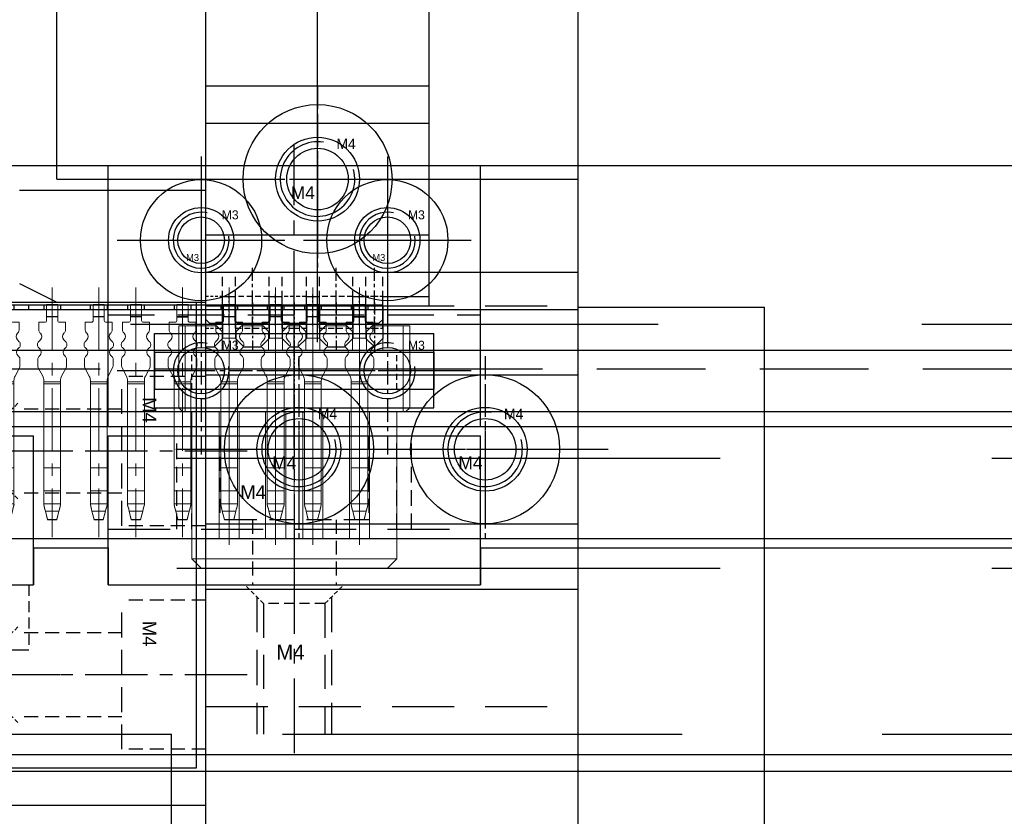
# Model space of a CAD drawing. Header units: millimetres. Extents: x -1657 to 8845, y -11980 to 3013.
# Tile 21 of 256: x 338 to 391, y -924 to -881. Entities that reach past the tile are written whole.
import ezdxf

# ---------------------------------------------------------------- set-up
doc = ezdxf.new("R2010")
doc.units = ezdxf.units.MM
doc.linetypes.add('CENTER', pattern=[2, 1.25, -0.25, 0.25, -0.25])
doc.linetypes.add('DASHED', pattern=[0.75, 0.5, -0.25])
for name, color, linetype in [('01', 6, 'Continuous'), ('图层13', 17, 'Continuous'), ('图层14', 143, 'Continuous'), ('图层49', 241, 'Continuous'), ('图层50', 183, 'Continuous'), ('图层51', 25, 'Continuous'), ('图层52', 231, 'Continuous'), ('图层53', 100, 'Continuous'), ('图层55', 131, 'Continuous'), ('图层59', 190, 'Continuous'), ('图层82', 193, 'Continuous'), ('图层83', 63, 'Continuous'), ('图层84', 134, 'Continuous'), ('图层85', 230, 'Continuous'), ('图层86', 101, 'Continuous'), ('图层91', 161, 'Continuous'), ('裁切线轨', 252, 'Continuous')]:
    doc.layers.add(name, color=color, linetype=linetype)

# ---------------------------------------------------------------- blocks, each defined once
blk = doc.blocks.new('90C6')
at = {"color": 7, "linetype": 'Continuous', "lineweight": 15}
for p, q in [((-10.075, 0.65), (-9.725, 0.65)), ((-10.075, -3.75), (-10.075, 0.65)), ((-8.625, 0.65), (-9.725, 0.65)), ((-9.725, 0.65), (-9.725, -3.75)), ((-8.05, 0.65), (-8.625, 0.65)), ((-8.625, -0.65), (-8.625, 0.65)), ((-7.75, 0.35), (-8.05, 0.65)), ((-6.7, 0.65), (-7, 0.35)), ((-5.55, 0.65), (-6.7, 0.65)), ((-5.25, 0.35), (-5.55, 0.65)), ((-4.2, 0.65), (-4.5, 0.35)), ((-3.55, 0.65), (-4.2, 0.65)), ((-3.25, 0.35), (-3.55, 0.65)), ((-2.2, 0.65), (-2.5, 0.35)), ((-1.05, 0.65), (-2.2, 0.65)), ((-0.75, 0.35), (-1.05, 0.65)), ((0.3, 0.65), (0, 0.35)), ((0.875, 0.65), (0.3, 0.65)), ((0.875, -0.65), (0.875, 0.65)), ((1.975, 0.65), (0.875, 0.65)), ((1.975, 0.65), (2.325, 0.65)), ((1.975, -3.75), (1.975, 0.65)), ((2.325, 0.65), (2.325, -3.75)), ((-7.75, 0.35), (-7.75, -0.65)), ((-7.75, 0), (-7, 0)), ((-7, -0.65), (-7, 0.35)), ((-5.25, 0.35), (-5.25, -0.65)), ((-5.25, 0), (-4.5, 0)), ((-4.5, -0.65), (-4.5, 0.35)), ((-3.25, -0.65), (-3.25, 0.35)), ((-2.5, 0), (-3.25, 0)), ((-2.5, 0.35), (-2.5, -0.65)), ((-0.75, -0.65), (-0.75, 0.35)), ((0, 0), (-0.75, 0)), ((0, 0.35), (0, -0.65)), ((-8.625, -0.65), (0.875, -0.65)), ((-10.075, -3.75), (-9.875, -3.95)), ((-10.075, -3.75), (-9.725, -3.75)), ((-9.725, -3.95), (-9.875, -3.95)), ((-9.725, -3.75), (-9.725, -3.95)), ((-9.725, -3.75), (1.975, -3.75)), ((1.975, -3.95), (-9.725, -3.95)), ((-9.375, -11.85), (-9.375, -3.95)), ((-7.915, -3.95), (-7.915, -10.75)), ((-6.835, -10.75), (-6.835, -3.95)), ((-5.415, -3.95), (-5.415, -10.75)), ((-4.335, -10.75), (-4.335, -3.95)), ((-3.415, -10.75), (-3.415, -3.95)), ((-2.335, -3.95), (-2.335, -10.75)), ((-0.915, -10.75), (-0.915, -3.95)), ((0.165, -3.95), (0.165, -10.75)), ((1.625, -11.85), (1.625, -3.95)), ((1.975, -3.75), (1.975, -3.95)), ((1.975, -3.75), (2.325, -3.75)), ((2.125, -3.95), (1.975, -3.95)), ((2.325, -3.75), (2.125, -3.95)), ((-6.835, -10.75), (-7.915, -10.75)), ((-4.335, -10.75), (-5.415, -10.75)), ((-2.335, -10.75), (-3.415, -10.75)), ((0.165, -10.75), (-0.915, -10.75)), ((-8.875, -12.35), (-9.375, -11.85)), ((-9.375, -11.85), (1.625, -11.85)), ((1.125, -12.35), (1.625, -11.85)), ((1.125, -12.35), (-8.875, -12.35))]:
    blk.add_line(p, q, dxfattribs=at)
at = {"color": 1, "lineweight": 9, "ltscale": 0.03}
for p, q in [((-3.875, -13.445), (-3.875, 0.976)), ((-7.375, 0.266), (-7.375, -11.093)), ((-4.875, 0.266), (-4.875, -11.093)), ((-2.875, 0.266), (-2.875, -11.093)), ((-0.375, 0.266), (-0.375, -11.093))]:
    blk.add_line(p, q, dxfattribs=at)
blk = doc.blocks.new('10672')
at = {"layer": '01', "color": 1, "linetype": 'CENTER', "lineweight": 9, "ltscale": 2.695376}
for p, q in [((0.717, 1.864), (0.717, -11.529)), ((3.217, 1.864), (3.217, -11.529)), ((5.217, 1.864), (5.217, -11.529)), ((7.717, 1.864), (7.717, -11.529))]:
    blk.add_line(p, q, dxfattribs=at)
at = {"layer": '01', "ltscale": 1.375}
for p, q in [((-0.53, 0.935), (8.97, 0.935)), ((-0.53, 0.685), (-0.53, 0.935)), ((-0.53, 0.685), (8.97, 0.685)), ((8.97, 0.685), (8.97, 0.935))]:
    blk.add_line(p, q, dxfattribs=at)
at = {"layer": '01', "ltscale": 0.075}
for p, q in [((0.267, 0.935), (0.267, 0.685)), ((1.167, 0.935), (1.167, 0.685)), ((2.767, 0.935), (2.767, 0.685)), ((3.667, 0.935), (3.667, 0.685)), ((4.767, 0.935), (4.767, 0.685)), ((5.667, 0.935), (5.667, 0.685)), ((7.267, 0.935), (7.267, 0.685)), ((8.167, 0.935), (8.167, 0.685))]:
    blk.add_line(p, q, dxfattribs=at)
at = {"layer": '01', "linetype": 'Continuous', "lineweight": 15}
for p, q in [((0.42, 0.935), (0.42, 0.1)), ((1.02, 0.935), (1.02, 0.1)), ((2.92, 0.935), (2.92, 0.1)), ((3.52, 0.935), (3.52, 0.1)), ((4.92, 0.935), (4.92, 0.1)), ((5.52, 0.935), (5.52, 0.1)), ((7.42, 0.935), (7.42, 0.1)), ((8.02, 0.935), (8.02, 0.1)), ((0, 0), (0.32, 0)), ((0, 0), (0.32, 0)), ((0, -0.417), (0, 0)), ((0.42, 0.297), (1.02, 0.297)), ((1.44, 0), (1.12, 0)), ((1.44, 0), (1.12, 0)), ((1.44, -0.417), (1.44, 0)), ((2.5, -0.417), (2.5, 0)), ((2.5, 0), (2.82, 0)), ((2.5, 0), (2.82, 0)), ((2.92, 0.297), (3.52, 0.297)), ((3.94, 0), (3.62, 0)), ((3.94, 0), (3.62, 0)), ((3.94, -0.417), (3.94, 0)), ((4.5, -0.417), (4.5, 0)), ((4.5, 0), (4.82, 0)), ((4.5, 0), (4.82, 0)), ((4.92, 0.297), (5.52, 0.297)), ((5.94, 0), (5.62, 0)), ((5.94, 0), (5.62, 0)), ((5.94, -0.417), (5.94, 0)), ((7, -0.417), (7, 0)), ((7, 0), (7.32, 0)), ((7, 0), (7.32, 0)), ((8.44, 0), (8.12, 0)), ((8.44, 0), (8.12, 0)), ((8.44, -0.417), (8.44, 0)), ((-0.011, -1.041), (0.088, -0.942)), ((0.088, -0.588), (0.059, -0.559)), ((1.352, -0.588), (1.381, -0.559)), ((1.451, -1.041), (1.352, -0.942)), ((2.489, -1.041), (2.588, -0.942)), ((2.588, -0.588), (2.559, -0.559)), ((3.852, -0.588), (3.881, -0.559)), ((3.951, -1.041), (3.852, -0.942)), ((4.489, -1.041), (4.588, -0.942)), ((4.588, -0.588), (4.559, -0.559)), ((5.852, -0.588), (5.881, -0.559)), ((5.951, -1.041), (5.852, -0.942)), ((6.989, -1.041), (7.088, -0.942)), ((7.088, -0.588), (7.059, -0.559)), ((8.352, -0.588), (8.381, -0.559)), ((8.451, -1.041), (8.352, -0.942)), ((-0.07, -1.217), (-0.07, -1.183)), ((0.063, -1.433), (-0.011, -1.359)), ((1.377, -1.433), (1.451, -1.359)), ((1.51, -1.217), (1.51, -1.183)), ((2.43, -1.217), (2.43, -1.183)), ((2.563, -1.433), (2.489, -1.359)), ((3.877, -1.433), (3.951, -1.359)), ((4.01, -1.217), (4.01, -1.183)), ((4.43, -1.217), (4.43, -1.183)), ((4.563, -1.433), (4.489, -1.359)), ((5.877, -1.433), (5.951, -1.359)), ((6.01, -1.217), (6.01, -1.183)), ((6.93, -1.217), (6.93, -1.183)), ((7.063, -1.433), (6.989, -1.359)), ((8.377, -1.433), (8.451, -1.359)), ((8.51, -1.217), (8.51, -1.183)), ((-0.05, -2.35), (-0.05, -1.983)), ((0.009, -1.841), (0.063, -1.787)), ((1.431, -1.841), (1.377, -1.787)), ((1.49, -2.35), (1.49, -1.983)), ((2.45, -2.35), (2.45, -1.983)), ((2.509, -1.841), (2.563, -1.787)), ((3.931, -1.841), (3.877, -1.787)), ((3.99, -2.35), (3.99, -1.983)), ((4.45, -2.35), (4.45, -1.983)), ((4.509, -1.841), (4.563, -1.787)), ((5.931, -1.841), (5.877, -1.787)), ((5.99, -2.35), (5.99, -1.983)), ((6.95, -2.35), (6.95, -1.983)), ((7.009, -1.841), (7.063, -1.787)), ((8.431, -1.841), (8.377, -1.787)), ((8.49, -2.35), (8.49, -1.983)), ((0.211, -2.89), (-0.026, -2.444)), ((1.229, -2.89), (1.466, -2.444)), ((2.711, -2.89), (2.474, -2.444)), ((3.729, -2.89), (3.966, -2.444)), ((4.711, -2.89), (4.474, -2.444)), ((5.729, -2.89), (5.966, -2.444)), ((7.211, -2.89), (6.974, -2.444)), ((8.229, -2.89), (8.466, -2.444)), ((0.27, -3.2), (0.27, -3.125)), ((1.17, -3.2), (1.17, -3.125)), ((2.77, -3.2), (2.77, -3.125)), ((3.67, -3.2), (3.67, -3.125)), ((4.77, -3.2), (4.77, -3.125)), ((5.67, -3.2), (5.67, -3.125)), ((7.27, -3.2), (7.27, -3.125)), ((8.17, -3.2), (8.17, -3.125)), ((1.17, -3.2), (0.27, -3.2)), ((0.27, -3.306), (0.27, -3.2)), ((1.17, -3.306), (0.27, -3.306)), ((0.27, -7.808), (0.27, -3.306)), ((1.17, -3.306), (1.17, -3.2)), ((1.17, -7.808), (1.17, -3.306)), ((3.67, -3.2), (2.77, -3.2)), ((2.77, -3.306), (2.77, -3.2)), ((3.67, -3.306), (2.77, -3.306)), ((2.77, -7.808), (2.77, -3.306)), ((3.67, -3.306), (3.67, -3.2)), ((3.67, -7.808), (3.67, -3.306)), ((5.67, -3.2), (4.77, -3.2)), ((4.77, -3.306), (4.77, -3.2)), ((5.67, -3.306), (4.77, -3.306)), ((4.77, -7.808), (4.77, -3.306)), ((5.67, -3.306), (5.67, -3.2)), ((5.67, -7.808), (5.67, -3.306)), ((8.17, -3.2), (7.27, -3.2)), ((7.27, -3.306), (7.27, -3.2)), ((8.17, -3.306), (7.27, -3.306)), ((7.27, -7.808), (7.27, -3.306)), ((8.17, -3.306), (8.17, -3.2)), ((8.17, -7.808), (8.17, -3.306)), ((1.17, -7.808), (0.27, -7.808)), ((0.27, -9.051), (0.27, -7.808)), ((1.17, -9.051), (1.17, -7.808)), ((3.67, -7.808), (2.77, -7.808)), ((2.77, -9.051), (2.77, -7.808)), ((3.67, -9.051), (3.67, -7.808)), ((5.67, -7.808), (4.77, -7.808)), ((4.77, -9.051), (4.77, -7.808)), ((5.67, -9.051), (5.67, -7.808)), ((8.17, -7.808), (7.27, -7.808)), ((7.27, -9.051), (7.27, -7.808)), ((8.17, -9.051), (8.17, -7.808)), ((1.17, -9.051), (0.27, -9.051)), ((0.27, -9.747), (0.27, -9.051)), ((1.17, -9.747), (1.17, -9.051)), ((3.67, -9.051), (2.77, -9.051)), ((2.77, -9.747), (2.77, -9.051)), ((3.67, -9.747), (3.67, -9.051)), ((5.67, -9.051), (4.77, -9.051)), ((4.77, -9.747), (4.77, -9.051)), ((5.67, -9.747), (5.67, -9.051)), ((8.17, -9.051), (7.27, -9.051)), ((7.27, -9.747), (7.27, -9.051)), ((8.17, -9.747), (8.17, -9.051)), ((1.17, -9.747), (0.27, -9.747)), ((0.27, -9.782), (0.27, -9.747)), ((0.27, -9.797), (0.27, -9.782)), ((1.17, -9.782), (1.17, -9.747)), ((1.17, -9.782), (1.17, -9.797)), ((3.67, -9.747), (2.77, -9.747)), ((2.77, -9.782), (2.77, -9.747)), ((2.77, -9.797), (2.77, -9.782)), ((3.67, -9.782), (3.67, -9.747)), ((3.67, -9.782), (3.67, -9.797)), ((5.67, -9.747), (4.77, -9.747)), ((4.77, -9.782), (4.77, -9.747)), ((4.77, -9.797), (4.77, -9.782)), ((5.67, -9.782), (5.67, -9.747)), ((5.67, -9.782), (5.67, -9.797)), ((8.17, -9.747), (7.27, -9.747)), ((7.27, -9.782), (7.27, -9.747)), ((7.27, -9.797), (7.27, -9.782)), ((8.17, -9.782), (8.17, -9.747)), ((8.17, -9.782), (8.17, -9.797)), ((1.083, -10.129), (0.355, -10.129)), ((0.355, -10.129), (0.47, -10.587)), ((0.47, -10.6), (0.355, -10.142)), ((0.965, -10.587), (1.083, -10.129)), ((1.083, -10.142), (0.965, -10.6)), ((3.583, -10.129), (2.855, -10.129)), ((2.855, -10.129), (2.97, -10.587)), ((2.97, -10.6), (2.855, -10.142)), ((3.465, -10.587), (3.583, -10.129)), ((3.583, -10.142), (3.465, -10.6)), ((5.583, -10.129), (4.855, -10.129)), ((4.855, -10.129), (4.97, -10.587)), ((4.97, -10.6), (4.855, -10.142)), ((5.465, -10.587), (5.583, -10.129)), ((5.583, -10.142), (5.465, -10.6)), ((8.083, -10.129), (7.355, -10.129)), ((7.355, -10.129), (7.47, -10.587)), ((7.47, -10.6), (7.355, -10.142)), ((7.965, -10.587), (8.083, -10.129)), ((8.083, -10.142), (7.965, -10.6)), ((0.47, -10.587), (0.47, -10.6)), ((0.965, -10.587), (0.47, -10.587)), ((0.965, -10.6), (0.47, -10.6)), ((0.965, -10.6), (0.965, -10.587)), ((2.97, -10.587), (2.97, -10.6)), ((3.465, -10.587), (2.97, -10.587)), ((3.465, -10.6), (2.97, -10.6)), ((3.465, -10.6), (3.465, -10.587)), ((4.97, -10.587), (4.97, -10.6)), ((5.465, -10.587), (4.97, -10.587)), ((5.465, -10.6), (4.97, -10.6)), ((5.465, -10.6), (5.465, -10.587)), ((7.47, -10.587), (7.47, -10.6)), ((7.965, -10.587), (7.47, -10.587)), ((7.965, -10.6), (7.47, -10.6)), ((7.965, -10.6), (7.965, -10.587))]:
    blk.add_line(p, q, dxfattribs=at)
at = {"layer": '01'}
for p, q in [((1.02, 0.935), (0.42, 0.935)), ((3.52, 0.935), (2.92, 0.935)), ((5.52, 0.935), (4.92, 0.935)), ((8.02, 0.935), (7.42, 0.935)), ((1.02, 0.297), (0.42, 0.297)), ((3.52, 0.297), (2.92, 0.297)), ((3.52, 0.297), (2.92, 0.297)), ((5.52, 0.297), (4.92, 0.297)), ((7.42, 0.297), (8.02, 0.297)), ((8.02, 0.297), (7.42, 0.297))]:
    blk.add_line(p, q, dxfattribs=at)
at = {"layer": '01', "linetype": 'Continuous', "lineweight": 15}
for centre, radius, start, end in [((0.32, 0.1), 0.1, 270, 0), ((0.32, 0.1), 0.1, 270, 0), ((1.12, 0.1), 0.1, 180, 270), ((1.12, 0.1), 0.1, 180, 270), ((2.82, 0.1), 0.1, 270, 0), ((2.82, 0.1), 0.1, 270, 0), ((3.62, 0.1), 0.1, 180, 270), ((3.62, 0.1), 0.1, 180, 270), ((4.82, 0.1), 0.1, 270, 0), ((4.82, 0.1), 0.1, 270, 0), ((5.62, 0.1), 0.1, 180, 270), ((5.62, 0.1), 0.1, 180, 270), ((7.32, 0.1), 0.1, 270, 0), ((7.32, 0.1), 0.1, 270, 0), ((8.12, 0.1), 0.1, 180, 270), ((8.12, 0.1), 0.1, 180, 270), ((0.2, -0.417), 0.2, 180, 225), ((1.24, -0.417), 0.2, 315, 0), ((2.7, -0.417), 0.2, 180, 225), ((3.74, -0.417), 0.2, 315, 0), ((4.7, -0.417), 0.2, 180, 225), ((5.74, -0.417), 0.2, 315, 0), ((7.2, -0.417), 0.2, 180, 225), ((8.24, -0.417), 0.2, 315, 0), ((0.13, -1.183), 0.2, 135, 180), ((-0.089, -0.765), 0.25, 315, 45), ((1.529, -0.765), 0.25, 135, 225), ((1.31, -1.183), 0.2, 0, 45), ((2.63, -1.183), 0.2, 135, 180), ((2.411, -0.765), 0.25, 315, 45), ((4.029, -0.765), 0.25, 135, 225), ((3.81, -1.183), 0.2, 0, 45), ((4.63, -1.183), 0.2, 135, 180), ((4.411, -0.765), 0.25, 315, 45), ((6.029, -0.765), 0.25, 135, 225), ((5.81, -1.183), 0.2, 0, 45), ((7.13, -1.183), 0.2, 135, 180), ((6.911, -0.765), 0.25, 315, 45), ((8.529, -0.765), 0.25, 135, 225), ((8.31, -1.183), 0.2, 0, 45), ((0.13, -1.217), 0.2, 180, 225), ((-0.114, -1.61), 0.25, 315, 45), ((1.554, -1.61), 0.25, 135, 225), ((1.31, -1.217), 0.2, 315, 0), ((2.63, -1.217), 0.2, 180, 225), ((2.386, -1.61), 0.25, 315, 45), ((4.054, -1.61), 0.25, 135, 225), ((3.81, -1.217), 0.2, 315, 0), ((4.63, -1.217), 0.2, 180, 225), ((4.386, -1.61), 0.25, 315, 45), ((6.054, -1.61), 0.25, 135, 225), ((5.81, -1.217), 0.2, 315, 0), ((7.13, -1.217), 0.2, 180, 225), ((6.886, -1.61), 0.25, 315, 45), ((8.554, -1.61), 0.25, 135, 225), ((8.31, -1.217), 0.2, 315, 0), ((0.15, -1.983), 0.2, 135, 180), ((1.29, -1.983), 0.2, 0, 45), ((2.65, -1.983), 0.2, 135, 180), ((3.79, -1.983), 0.2, 0, 45), ((4.65, -1.983), 0.2, 135, 180), ((5.79, -1.983), 0.2, 0, 45), ((7.15, -1.983), 0.2, 135, 180), ((8.29, -1.983), 0.2, 0, 45), ((0.15, -2.35), 0.2, 180, 208.0725), ((1.29, -2.35), 0.2, 331.9275, 0), ((2.65, -2.35), 0.2, 180, 208.0725), ((3.79, -2.35), 0.2, 331.9275, 0), ((4.65, -2.35), 0.2, 180, 208.0725), ((5.79, -2.35), 0.2, 331.9275, 0), ((7.15, -2.35), 0.2, 180, 208.0725), ((8.29, -2.35), 0.2, 331.9275, 0), ((-0.23, -3.125), 0.5, 0, 28.0725), ((1.67, -3.125), 0.5, 151.9275, 180), ((2.27, -3.125), 0.5, 0, 28.0725), ((2.27, -3.125), 0.5, 0, 28.0725), ((4.17, -3.125), 0.5, 151.9275, 180), ((4.27, -3.125), 0.5, 0, 28.0725), ((6.17, -3.125), 0.5, 151.9275, 180), ((6.77, -3.125), 0.5, 0, 28.0725), ((8.67, -3.125), 0.5, 151.9275, 180)]:
    blk.add_arc(centre, radius, start, end, dxfattribs=at)
for centre, major_axis, ratio, start_param, end_param in [((0.355, -10.1), (-0.137, 0.55), 0.012316, 0.950782, 1.620081), ((0.355, -10.1), (-0.2, 0.8), 0.012316, 1.179406, 1.620081), ((1.083, -10.1), (0.141, 0.55), 0.012587, 4.663251, 5.33255), ((1.083, -10.1), (0.205, 0.8), 0.012587, 4.663251, 5.103926), ((2.855, -10.1), (-0.137, 0.55), 0.012316, 0.950782, 1.620081), ((2.855, -10.1), (-0.2, 0.8), 0.012316, 1.179406, 1.620081), ((3.583, -10.1), (0.141, 0.55), 0.012587, 4.663251, 5.33255), ((3.583, -10.1), (0.205, 0.8), 0.012587, 4.663251, 5.103926), ((4.855, -10.1), (-0.137, 0.55), 0.012316, 0.950782, 1.620081), ((4.855, -10.1), (-0.2, 0.8), 0.012316, 1.179406, 1.620081), ((5.583, -10.1), (0.141, 0.55), 0.012587, 4.663251, 5.33255), ((5.583, -10.1), (0.205, 0.8), 0.012587, 4.663251, 5.103926), ((7.355, -10.1), (-0.137, 0.55), 0.012316, 0.950782, 1.620081), ((7.355, -10.1), (-0.2, 0.8), 0.012316, 1.179406, 1.620081), ((8.083, -10.1), (0.141, 0.55), 0.012587, 4.663251, 5.33255), ((8.083, -10.1), (0.205, 0.8), 0.012587, 4.663251, 5.103926)]:
    blk.add_ellipse(centre, major_axis=major_axis, ratio=ratio, start_param=start_param, end_param=end_param, dxfattribs=at)
blk = doc.blocks.new('13384')
at = {"layer": '图层49', "color": 4, "linetype": 'DASHED', "ltscale": 1.5}
for p, q in [((-2.215, 4), (-6.715, 4)), ((-6.715, 2.25), (-12.215, 2.25)), ((-6.715, -2.25), (-12.215, -2.25)), ((-2.215, -4), (-6.715, -4))]:
    blk.add_line(p, q, dxfattribs=at)
at = {"layer": '图层49', "color": 4, "linetype": 'DASHED', "ltscale": 2.666667}
blk.add_line((-6.715, -4), (-6.715, 4), dxfattribs=at)
at = {"layer": '图层49', "color": 1, "linetype": 'CENTER', "ltscale": 2.671598}
blk.add_line((0, 0), (-14.358, 0), dxfattribs=at)
at = {"layer": '图层49'}
blk.add_text('M4', height=0.743, rotation=270, dxfattribs=at).set_placement((-5.607, 2.897))
blk = doc.blocks.new('1338C')
at = {"layer": '图层49', "color": 4, "linetype": 'DASHED', "ltscale": 1.5}
for p, q in [((-2.215, 4), (-6.715, 4)), ((-6.715, 2.25), (-12.215, 2.25)), ((-6.715, -2.25), (-12.215, -2.25)), ((-2.215, -4), (-6.715, -4))]:
    blk.add_line(p, q, dxfattribs=at)
at = {"layer": '图层49', "color": 4, "linetype": 'DASHED', "ltscale": 2.666667}
blk.add_line((-6.715, -4), (-6.715, 4), dxfattribs=at)
at = {"layer": '图层49', "color": 1, "linetype": 'CENTER', "ltscale": 2.671598}
blk.add_line((0, 0), (-14.358, 0), dxfattribs=at)
at = {"layer": '图层49'}
blk.add_text('M4', height=0.743, rotation=270, dxfattribs=at).set_placement((-5.607, 2.897))
blk = doc.blocks.new('4F')
at = {"color": 4, "linetype": 'DASHED', "ltscale": 0.471405}
for p, q in [((1, 1.65), (0, 2.65)), ((1, -1.65), (0, -2.65))]:
    blk.add_line(p, q, dxfattribs=at)
at = {"color": 4, "linetype": 'DASHED', "ltscale": 3.116667}
for p, q in [((0.65, 2), (10, 2)), ((0.65, -2), (10, -2))]:
    blk.add_line(p, q, dxfattribs=at)
at = {"color": 4, "linetype": 'DASHED', "ltscale": 1.1}
for p, q in [((1, 1.65), (1, -1.65)), ((12, 1.65), (12, -1.65))]:
    blk.add_line(p, q, dxfattribs=at)
at = {"color": 4, "linetype": 'DASHED', "ltscale": 3.666667}
for p, q in [((1, 1.65), (12, 1.65)), ((1, -1.65), (12, -1.65))]:
    blk.add_line(p, q, dxfattribs=at)
at = {"color": 4, "linetype": 'DASHED', "ltscale": 0.164992}
for p, q in [((10, 2), (10.35, 1.65)), ((10, -2), (10.35, -1.65))]:
    blk.add_line(p, q, dxfattribs=at)
at = {"color": 4, "linetype": 'DASHED', "ltscale": 1.333333}
blk.add_line((10, 2), (10, -2), dxfattribs=at)
at = {"color": 4, "linetype": 'DASHED', "ltscale": 0.635085}
for p in [(12, 1.65), (12, -1.65)]:
    blk.add_line(p, (12.953, 0), dxfattribs=at)
at = {"color": 1, "linetype": 'CENTER', "ltscale": 3.210708}
blk.add_line((-2.156, 0), (13.898, 0), dxfattribs=at)
blk.add_text('M4', height=0.8081, rotation=90).set_placement((3.463, -1.03))
blk = doc.blocks.new('4A')
at = {"color": 1, "linetype": 'CENTER'}
for p, q in [((0, 5), (0, -5)), ((-5, 0), (5, 0))]:
    blk.add_line(p, q, dxfattribs=at)
for radius in [4, 2.25]:
    blk.add_circle((0, 0), radius)
blk.add_text('M4', height=0.6969).set_placement((-1.438, -1.078))
blk = doc.blocks.new('4C')
at = {"color": 1, "linetype": 'CENTER', "ltscale": 1.3982}
for p, q in [((0, 3.496), (0, -3.496)), ((-3.496, 0), (3.496, 0))]:
    blk.add_line(p, q, dxfattribs=at)
blk.add_circle((0, 0), 1.65)
at = {"color": 2, "linetype": 'Continuous'}
blk.add_arc((0, 0), 2, 80.7475, 15.0508, dxfattribs=at)
blk.add_text('M4', height=0.5584).set_placement((1.013, 1.613))
blk = doc.blocks.new('3C')
at = {"color": 1, "linetype": 'CENTER'}
for p, q in [((0, 4.5), (0, -4.5)), ((-4.5, 0), (4.5, 0))]:
    blk.add_line(p, q, dxfattribs=at)
blk.add_circle((0, 0), 1.25)
at = {"color": 2, "linetype": 'Continuous'}
blk.add_arc((0, 0), 1.5, 77.2897, 8.5828, dxfattribs=at)
blk.add_text('M3', height=0.4838).set_placement((1.112, 1.118))
blk = doc.blocks.new('3A')
at = {"color": 1, "linetype": 'CENTER'}
for p, q in [((0, 4.25), (0, -4.25)), ((-4.25, 0), (4.25, 0))]:
    blk.add_line(p, q, dxfattribs=at)
for radius in [3.25, 1.75]:
    blk.add_circle((0, 0), radius)
blk.add_text('M3', height=0.3706).set_placement((-0.802, -1.114))
blk = doc.blocks.new('19646')
at = {"layer": '图层85', "color": 1, "linetype": 'CENTER', "ltscale": 2.671598}
blk.add_line((0, 0), (0, -12.358), dxfattribs=at)
at = {"layer": '图层85', "color": 4, "linetype": 'DASHED', "ltscale": 1.5}
for p, q in [((-4, -2.215), (-4, -6.715)), ((4, -2.215), (4, -6.715)), ((-2.25, -6.715), (-2.25, -10.215)), ((2.25, -6.715), (2.25, -10.215))]:
    blk.add_line(p, q, dxfattribs=at)
at = {"layer": '图层85', "color": 4, "linetype": 'DASHED', "ltscale": 2.666667}
blk.add_line((4, -6.715), (-4, -6.715), dxfattribs=at)
at = {"layer": '图层85'}
blk.add_text('M4', height=0.743, dxfattribs=at).set_placement((-2.897, -5.607))
blk = doc.blocks.new('1968B')
at = {"layer": '图层86', "color": 1, "linetype": 'CENTER', "ltscale": 3.2}
blk.add_line((-2, 2.026), (-2, -8.899), dxfattribs=at)
at = {"layer": '图层86', "color": 4, "linetype": 'DASHED', "ltscale": 0.471405}
for p, q in [((-3.65, -0.35), (-4.65, 0.65)), ((-0.35, -0.35), (0.65, 0.65))]:
    blk.add_line(p, q, dxfattribs=at)
at = {"layer": '图层86', "color": 4, "linetype": 'DASHED', "ltscale": 3.783333}
for p, q in [((0, 0), (0, -7.35)), ((-4, 0), (-4, -7.35))]:
    blk.add_line(p, q, dxfattribs=at)
at = {"layer": '图层86', "color": 4, "linetype": 'DASHED', "ltscale": 3.666667}
for p, q in [((-3.65, -0.35), (-3.65, -7.35)), ((-0.35, -0.35), (-0.35, -7.35))]:
    blk.add_line(p, q, dxfattribs=at)
at = {"layer": '图层86', "color": 4, "linetype": 'DASHED', "ltscale": 1.1}
blk.add_line((-0.35, -0.35), (-3.65, -0.35), dxfattribs=at)
at = {"layer": '图层86'}
blk.add_text('M4', height=0.8143, dxfattribs=at).set_placement((-2.964, -3.367))
blk = doc.blocks.new('52ADC')
at = {"layer": '裁切线轨', "color": 1, "linetype": 'CENTER'}
for p, q in [((-1.237, 1.867), (-1.237, -5.673)), ((13.763, 1.867), (13.763, -5.673))]:
    blk.add_line(p, q, dxfattribs=at)
at = {"layer": '裁切线轨', "color": 1, "linetype": 'CENTER', "ltscale": 2.32}
blk.add_line((6.263, -9.8), (6.263, 1.8), dxfattribs=at)
at = {"layer": '裁切线轨', "ltscale": 1.5}
for p, q in [((-12.137, 1), (24.663, 1)), ((-12.137, -9), (-12.137, 1)), ((24.663, -9), (24.663, 1)), ((-12.137, -9), (24.663, -9))]:
    blk.add_line(p, q, dxfattribs=at)
at = {"layer": '裁切线轨', "color": 4, "linetype": 'DASHED'}
for p, q in [((-2.475, 0), (-3.475, 1)), ((0, 0), (1, 1)), ((12.525, 0), (11.525, 1)), ((15, 0), (16, 1)), ((-2.737, 0.262), (-2.737, -2.5)), ((-2.475, 0), (-2.475, -4.25)), ((0, 0), (-2.475, 0)), ((0, 0), (0, -4.25)), ((0.262, 0.262), (0.262, -2.5)), ((12.263, 0.262), (12.263, -2.5)), ((12.525, 0), (12.525, -4.25)), ((15, 0), (12.525, 0)), ((15, 0), (15, -4.25)), ((15.262, 0.262), (15.262, -2.5)), ((-2.737, -2.5), (-2.475, -2.762)), ((0.262, -2.5), (-2.737, -2.5)), ((0.262, -2.5), (0, -2.762)), ((12.263, -2.5), (12.525, -2.762)), ((15.262, -2.5), (12.263, -2.5)), ((15.262, -2.5), (15, -2.762)), ((0, -4.25), (-2.475, -4.25)), ((-2.475, -4.25), (-1.237, -4.964)), ((0, -4.25), (-1.237, -4.964)), ((15, -4.25), (12.525, -4.25)), ((12.525, -4.25), (13.763, -4.964)), ((15, -4.25), (13.763, -4.964))]:
    blk.add_line(p, q, dxfattribs=at)
at = {"layer": '裁切线轨', "color": 4, "linetype": 'DASHED', "ltscale": 12.266667}
blk.add_line((-12.137, -4.65), (24.663, -4.65), dxfattribs=at)
at = {"layer": '裁切线轨', "linetype": 'DASHED'}
for p in [(-1.982, -0.789), (13.018, -0.789)]:
    blk.add_text('M3', height=0.3465, rotation=270, dxfattribs=at).set_placement(p)
blk = doc.blocks.new('6B0A1')
at = {"layer": '图层86', "color": 1, "linetype": 'CENTER', "ltscale": 2.329099}
blk.add_line((0, 0), (0, -10.899), dxfattribs=at)
at = {"layer": '图层86', "color": 4, "linetype": 'DASHED', "ltscale": 1.166667}
for p, q in [((-3.25, -1.411), (-3.25, -4.911)), ((3.25, -1.411), (3.25, -4.911))]:
    blk.add_line(p, q, dxfattribs=at)
at = {"layer": '图层86', "color": 4, "linetype": 'DASHED', "ltscale": 2.166667}
blk.add_line((3.25, -4.911), (-3.25, -4.911), dxfattribs=at)
at = {"layer": '图层86', "color": 4, "linetype": 'DASHED', "ltscale": 1.125}
for p, q in [((-1.75, -4.911), (-1.75, -9.411)), ((1.75, -4.911), (1.75, -9.411))]:
    blk.add_line(p, q, dxfattribs=at)
at = {"layer": '图层86', "linetype": 'DASHED', "ltscale": 3}
blk.add_text('M3', height=0.6863, dxfattribs=at).set_placement((-1.582, -4.757))

msp = doc.modelspace()

# ---------------------------------------------------------------- linework, layer by layer
at = {"layer": '图层13', "ltscale": 1.375}
for p, q in [((258.9098, -898.9622), (480.2098, -898.9622)), ((258.9098, -902.2622), (595.9098, -902.2622)), ((258.9098, -909.0622), (595.9098, -909.0622)), ((258.9098, -920.6622), (595.9098, -920.6622))]:
    msp.add_line(p, q, dxfattribs=at)
at = {"layer": '图层13', "color": 4, "linetype": 'DASHED', "ltscale": 58.333333}
for p, q in [((258.9098, -904.7622), (595.9098, -904.7622)), ((258.9098, -910.6622), (595.9098, -910.6622))]:
    msp.add_line(p, q, dxfattribs=at)
at = {"layer": '图层14', "ltscale": 0.625}
for p, q in [((137.9598, -896.3822), (347.4598, -896.3822)), ((347.4598, -921.3822), (347.4598, -896.3822)), ((137.9598, -921.3822), (347.4598, -921.3822))]:
    msp.add_line(p, q, dxfattribs=at)
at = {"layer": '图层49', "ltscale": 2}
for p, q in [((337.9598, -890.3822), (347.9598, -890.3822)), ((347.9598, -923.3822), (347.9598, -890.3822)), ((337.9598, -895.3822), (339.9598, -896.3822)), ((339.9598, -896.3822), (347.9598, -896.3822)), ((337.9598, -896.7822), (347.9598, -896.7822)), ((335.9598, -923.3822), (347.9598, -923.3822))]:
    msp.add_line(p, q, dxfattribs=at)
at = {"layer": '图层50', "ltscale": 2}
for p, q in [((347.9598, -911.7822), (347.9598, -894.7822)), ((347.9598, -894.7822), (367.9598, -894.7822)), ((367.9598, -911.7822), (367.9598, -894.7822)), ((347.9598, -896.7822), (367.9598, -896.7822)), ((347.9598, -911.7822), (367.9598, -911.7822))]:
    msp.add_line(p, q, dxfattribs=at)
at = {"layer": '图层50', "color": 4, "linetype": 'DASHED'}
for p, q in [((348.8598, -897.7822), (348.8598, -894.7822)), ((349.5598, -897.7822), (349.5598, -894.7822)), ((351.3598, -897.7822), (351.3598, -894.7822)), ((352.0598, -897.7822), (352.0598, -894.7822)), ((353.3598, -897.7822), (353.3598, -894.7822)), ((354.0598, -897.7822), (354.0598, -894.7822)), ((355.8598, -897.7822), (355.8598, -894.7822)), ((356.5598, -897.7822), (356.5598, -894.7822)), ((357.4598, -897.7822), (357.4598, -894.7822))]:
    msp.add_line(p, q, dxfattribs=at)
at = {"layer": '图层50', "color": 1, "linetype": 'CENTER', "ltscale": 0.696}
for p, q in [((350.4598, -898.0222), (350.4598, -894.5422)), ((352.7098, -898.0222), (352.7098, -894.5422)), ((354.9598, -898.0222), (354.9598, -894.5422)), ((357.0098, -898.0222), (357.0098, -894.5422))]:
    msp.add_line(p, q, dxfattribs=at)
at = {"layer": '图层50', "color": 4, "linetype": 'DASHED', "ltscale": 0.316667}
for p, q in [((347.9598, -897.7822), (348.8598, -897.7822)), ((356.5598, -897.7822), (357.4598, -897.7822))]:
    msp.add_line(p, q, dxfattribs=at)
at = {"layer": '图层50', "color": 4, "linetype": 'DASHED', "ltscale": 0.633333}
for p, q in [((349.5598, -897.7822), (351.3598, -897.7822)), ((354.0598, -897.7822), (355.8598, -897.7822))]:
    msp.add_line(p, q, dxfattribs=at)
at = {"layer": '图层50', "color": 4, "linetype": 'DASHED', "ltscale": 0.466667}
msp.add_line((352.0598, -897.7822), (353.3598, -897.7822), dxfattribs=at)
at = {"layer": '图层50', "color": 4, "linetype": 'DASHED', "ltscale": 6.666667}
for p, q in [((347.9598, -900.2822), (367.9598, -900.2822)), ((347.9598, -908.2822), (367.9598, -908.2822))]:
    msp.add_line(p, q, dxfattribs=at)
at = {"layer": '图层51', "color": 1, "linetype": 'CENTER', "ltscale": 11.6}
msp.add_line((353.9598, -896.462), (353.9598, -837.2561), dxfattribs=at)
at = {"layer": '图层51', "ltscale": 2}
for p, q in [((339.9598, -889.7822), (339.9598, -841.7822)), ((367.9598, -1026.5822), (367.9598, -841.7822)), ((347.9598, -1026.5822), (347.9598, -879.7822)), ((359.9598, -889.7822), (359.9598, -879.7822)), ((339.9598, -889.7822), (347.9598, -889.7822)), ((359.9598, -889.7822), (367.9598, -889.7822)), ((347.9598, -900.2822), (367.9598, -900.2822)), ((347.9598, -908.2822), (367.9598, -908.2822))]:
    msp.add_line(p, q, dxfattribs=at)
at = {"layer": '图层51', "color": 4, "linetype": 'DASHED', "ltscale": 6.666667}
for p, q in [((347.9598, -896.5822), (367.9598, -896.5822)), ((347.9598, -918.0822), (367.9598, -918.0822))]:
    msp.add_line(p, q, dxfattribs=at)
at = {"layer": '图层51', "color": 1, "linetype": 'CENTER', "ltscale": 4.64}
msp.add_line((346.3598, -904.2822), (369.5598, -904.2822), dxfattribs=at)
at = {"layer": '图层52', "ltscale": 2}
for p, q in [((347.9598, -898.7822), (347.9598, -849.7822)), ((359.9598, -896.5822), (359.9598, -849.7822)), ((347.9598, -886.7822), (359.9598, -886.7822)), ((347.9598, -892.7822), (359.9598, -892.7822)), ((347.9598, -896.5822), (359.9598, -896.5822)), ((348.8598, -896.5822), (348.8598, -898.3322)), ((349.5598, -896.5822), (349.5598, -898.3322)), ((351.3598, -896.5822), (351.3598, -898.3322)), ((352.0598, -896.5822), (352.0598, -898.3322)), ((353.3598, -896.5822), (353.3598, -898.3322)), ((354.0598, -896.5822), (354.0598, -898.3322)), ((355.8598, -896.5822), (355.8598, -898.3322)), ((356.5598, -896.5822), (356.5598, -898.3322)), ((357.4598, -896.5822), (357.4598, -898.3322)), ((348.4098, -898.7822), (348.8598, -898.3322)), ((350.0098, -898.7822), (349.5598, -898.3322)), ((350.9098, -898.7822), (351.3598, -898.3322)), ((352.5098, -898.7822), (352.0598, -898.3322)), ((352.9098, -898.7822), (353.3598, -898.3322)), ((354.5098, -898.7822), (354.0598, -898.3322)), ((355.4098, -898.7822), (355.8598, -898.3322)), ((357.0098, -898.7822), (356.5598, -898.3322)), ((357.4598, -898.3322), (357.0098, -898.7822)), ((347.9598, -898.7822), (348.4098, -898.7822)), ((350.0098, -898.7822), (350.9098, -898.7822)), ((352.5098, -898.7822), (352.9098, -898.7822)), ((354.5098, -898.7822), (355.4098, -898.7822)), ((357.0098, -898.7822), (357.0098, -898.7822))]:
    msp.add_line(p, q, dxfattribs=at)
at = {"layer": '图层52', "color": 1, "linetype": 'CENTER', "ltscale": 2.784}
msp.add_line((346.9998, -889.7822), (360.9198, -889.7822), dxfattribs=at)
at = {"layer": '图层52', "color": 4, "linetype": 'DASHED', "ltscale": 4}
msp.add_line((347.9598, -894.7822), (359.9598, -894.7822), dxfattribs=at)
at = {"layer": '图层52', "color": 1, "linetype": 'CENTER', "ltscale": 0.5104}
for p, q in [((350.4598, -896.4062), (350.4598, -898.9582)), ((352.7098, -896.4062), (352.7098, -898.9582)), ((354.9598, -896.4062), (354.9598, -898.9582)), ((357.0098, -896.4062), (357.0098, -898.9582))]:
    msp.add_line(p, q, dxfattribs=at)
at = {"layer": '图层53', "color": 1, "linetype": 'CENTER', "ltscale": 2.95452}
msp.add_line((353.9598, -898.536), (353.9598, -883.7634), dxfattribs=at)
at = {"layer": '图层53', "ltscale": 2}
for p, q in [((347.9598, -884.7822), (359.9598, -884.7822)), ((347.9598, -897.3172), (347.9598, -884.7822)), ((359.9598, -896.0822), (359.9598, -884.7822)), ((348.8598, -896.0822), (349.5598, -896.0822)), ((348.8598, -897.4172), (348.8598, -896.0822)), ((349.5598, -897.4172), (349.5598, -896.0822)), ((351.3598, -897.4172), (351.3598, -896.0822)), ((351.3598, -896.0822), (352.0598, -896.0822)), ((352.0598, -897.4172), (352.0598, -896.0822)), ((353.3598, -897.4172), (353.3598, -896.0822)), ((353.3598, -896.0822), (354.0598, -896.0822)), ((354.0598, -897.4172), (354.0598, -896.0822)), ((355.8598, -897.4172), (355.8598, -896.0822)), ((355.8598, -896.0822), (356.5598, -896.0822)), ((356.5598, -897.4172), (356.5598, -896.0822)), ((357.4598, -897.3172), (357.4598, -896.0822)), ((357.4598, -896.0822), (359.9598, -896.0822)), ((348.1598, -897.5172), (347.9598, -897.3172)), ((348.1598, -897.5172), (348.7598, -897.5172)), ((348.7598, -897.5172), (348.8598, -897.4172)), ((349.6598, -897.5172), (349.5598, -897.4172)), ((349.6598, -897.5172), (351.2598, -897.5172)), ((351.3598, -897.4172), (351.2598, -897.5172)), ((352.1598, -897.5172), (352.0598, -897.4172)), ((352.1598, -897.5172), (353.2598, -897.5172)), ((353.2598, -897.5172), (353.3598, -897.4172)), ((354.1598, -897.5172), (354.0598, -897.4172)), ((354.1598, -897.5172), (355.7598, -897.5172)), ((355.8598, -897.4172), (355.7598, -897.5172)), ((356.6598, -897.5172), (356.5598, -897.4172)), ((356.6598, -897.5172), (357.2598, -897.5172)), ((357.2598, -897.5172), (357.4598, -897.3172))]:
    msp.add_line(p, q, dxfattribs=at)
at = {"layer": '图层53', "color": 4, "linetype": 'DASHED', "ltscale": 4}
for p, q in [((347.9598, -886.7822), (359.9598, -886.7822)), ((347.9598, -892.7822), (359.9598, -892.7822))]:
    msp.add_line(p, q, dxfattribs=at)
at = {"layer": '图层53', "color": 1, "linetype": 'CENTER', "ltscale": 2.784}
msp.add_line((346.9998, -889.7822), (360.9198, -889.7822), dxfattribs=at)
at = {"layer": '图层53', "color": 4, "linetype": 'DASHED', "ltscale": 0.3}
for p, q in [((348.8598, -896.0822), (347.9598, -896.0822)), ((357.4598, -896.0822), (356.5598, -896.0822))]:
    msp.add_line(p, q, dxfattribs=at)
at = {"layer": '图层53', "color": 1, "linetype": 'CENTER', "ltscale": 0.33292}
for p, q in [((349.2098, -897.632), (349.2098, -895.9674)), ((351.7098, -897.632), (351.7098, -895.9674)), ((353.7098, -897.632), (353.7098, -895.9674)), ((356.2098, -897.632), (356.2098, -895.9674))]:
    msp.add_line(p, q, dxfattribs=at)
at = {"layer": '图层53', "color": 4, "linetype": 'DASHED', "ltscale": 0.6}
for p, q in [((351.3598, -896.0822), (349.5598, -896.0822)), ((355.8598, -896.0822), (354.0598, -896.0822))]:
    msp.add_line(p, q, dxfattribs=at)
at = {"layer": '图层53', "color": 4, "linetype": 'DASHED', "ltscale": 0.433333}
msp.add_line((353.3598, -896.0822), (352.0598, -896.0822), dxfattribs=at)
at = {"layer": '图层55', "ltscale": 2}
for p, q in [((367.9598, -1026.6622), (367.9598, -896.6622)), ((367.9598, -896.6622), (377.9598, -896.6622)), ((377.9598, -1026.6622), (377.9598, -896.6622))]:
    msp.add_line(p, q, dxfattribs=at)
at = {"layer": '图层59', "color": 1, "linetype": 'CENTER', "ltscale": 11.484}
msp.add_line((353.9598, -884.2422), (353.9598, -826.8222), dxfattribs=at)
at = {"layer": '图层82', "ltscale": 1.625}
for p, q in [((258.9098, -889.0622), (595.9098, -889.0622)), ((345.2098, -899.0622), (360.2098, -899.0622)), ((345.2098, -899.0622), (345.2098, -901.0622)), ((360.2098, -899.0622), (360.2098, -901.0622)), ((345.2098, -899.9622), (360.2098, -899.9622)), ((345.2098, -901.0622), (360.2098, -901.0622)), ((258.9098, -903.0622), (595.9098, -903.0622))]:
    msp.add_line(p, q, dxfattribs=at)
at = {"layer": '图层82', "color": 4, "linetype": 'DASHED', "ltscale": 56.666667}
for p, q in [((258.9098, -897.5622), (595.9098, -897.5622)), ((258.9098, -898.9622), (595.9098, -898.9622))]:
    msp.add_line(p, q, dxfattribs=at)
at = {"layer": '图层82', "color": 1, "linetype": 'CENTER', "ltscale": 0.464}
msp.add_line((352.7098, -898.9022), (352.7098, -901.2222), dxfattribs=at)
at = {"layer": '图层82', "color": 4, "linetype": 'DASHED', "ltscale": 11.666667}
for p, q in [((310.2098, -899.9622), (345.2098, -899.9622)), ((360.2098, -899.9622), (395.2098, -899.9622))]:
    msp.add_line(p, q, dxfattribs=at)
at = {"layer": '图层82', "color": 1, "linetype": 'CENTER', "ltscale": 3.48}
msp.add_line((344.0098, -900.0622), (361.4098, -900.0622), dxfattribs=at)
at = {"layer": '图层83', "ltscale": 1.625}
for p, q in [((345.2098, -902.0622), (345.2098, -898.0622)), ((345.2098, -898.0622), (360.2098, -898.0622)), ((360.2098, -902.0622), (360.2098, -898.0622)), ((345.2098, -902.0622), (360.2098, -902.0622))]:
    msp.add_line(p, q, dxfattribs=at)
at = {"layer": '图层83', "color": 1, "linetype": 'CENTER', "ltscale": 0.928}
msp.add_line((352.7098, -902.3822), (352.7098, -897.7422), dxfattribs=at)
at = {"layer": '图层83', "color": 4, "linetype": 'DASHED', "ltscale": 5}
for p, q in [((345.2098, -899.0622), (360.2098, -899.0622)), ((345.2098, -901.0622), (360.2098, -901.0622))]:
    msp.add_line(p, q, dxfattribs=at)
at = {"layer": '图层83', "color": 4, "linetype": 'DASHED', "ltscale": 0.666667}
for p, q in [((347.2098, -901.0622), (347.2098, -899.0622)), ((358.2098, -901.0622), (358.2098, -899.0622))]:
    msp.add_line(p, q, dxfattribs=at)
at = {"layer": '图层84', "color": 1, "linetype": 'CENTER', "ltscale": 3.248}
msp.add_line((352.7098, -904.1822), (352.7098, -887.9422), dxfattribs=at)
at = {"layer": '图层84', "ltscale": 1.625}
for p, q in [((342.7098, -903.0622), (342.7098, -889.0622)), ((342.7098, -889.0622), (362.7098, -889.0622)), ((362.7098, -903.0622), (362.7098, -889.0622)), ((342.7098, -903.0622), (362.7098, -903.0622))]:
    msp.add_line(p, q, dxfattribs=at)
at = {"layer": '图层84', "color": 4, "linetype": 'DASHED', "ltscale": 5}
msp.add_line((342.7098, -897.0622), (362.7098, -897.0622), dxfattribs=at)
at = {"layer": '图层85', "ltscale": 1.625}
for p, q in [((342.7098, -911.5622), (342.7098, -903.5622)), ((342.7098, -903.5622), (362.7098, -903.5622)), ((362.7098, -911.5622), (362.7098, -903.5622)), ((342.7098, -911.5622), (362.7098, -911.5622))]:
    msp.add_line(p, q, dxfattribs=at)
at = {"layer": '图层85', "color": 4, "linetype": 'DASHED', "ltscale": 1.666667}
for p, q in [((346.4098, -908.5622), (346.4098, -903.5622)), ((347.2098, -908.5622), (347.2098, -903.5622)), ((358.2098, -908.5622), (358.2098, -903.5622)), ((359.0098, -908.5622), (359.0098, -903.5622))]:
    msp.add_line(p, q, dxfattribs=at)
at = {"layer": '图层85', "color": 4, "linetype": 'DASHED', "ltscale": 6.666667}
msp.add_line((342.7098, -908.5622), (362.7098, -908.5622), dxfattribs=at)
at = {"layer": '图层86', "color": 1, "linetype": 'CENTER', "ltscale": 0.624358}
msp.add_line((352.7098, -909.0013), (352.7098, -912.1231), dxfattribs=at)
at = {"layer": '图层86', "ltscale": 1.625}
for p, q in [((338.7098, -909.5622), (338.7098, -911.5622)), ((338.7098, -909.5622), (342.7098, -909.5622)), ((342.7098, -909.5622), (342.7098, -911.5622)), ((362.7098, -909.5622), (362.7098, -911.5622)), ((362.7098, -909.5622), (392.7098, -909.5622)), ((316.7098, -911.5622), (338.7098, -911.5622)), ((342.7098, -911.5622), (362.7098, -911.5622)), ((287.7098, -921.5622), (545.2098, -921.5622))]:
    msp.add_line(p, q, dxfattribs=at)
at = {"layer": '图层86', "color": 4, "linetype": 'DASHED', "ltscale": 42.916667}
msp.add_line((287.7098, -919.5622), (545.2098, -919.5622), dxfattribs=at)
at = {"layer": '图层91', "ltscale": 1.625}
for p, q in [((333.7098, -903.5622), (338.7098, -903.5622)), ((316.7098, -911.5622), (338.7098, -911.5622))]:
    msp.add_line(p, q, dxfattribs=at)
at = {"layer": '图层91', "ltscale": 0.875}
msp.add_line((338.7098, -911.5622), (338.7098, -903.5622), dxfattribs=at)

# ---------------------------------------------------------------- block references
msp.add_blockref('90C6', (356.5848, -898.3122))
at = {"layer": '01', "ltscale": 0.625}
for p in [(329.4923, -897.4672), (338.9923, -897.4672), (348.4923, -897.4672)]:
    msp.add_blockref('10672', p, dxfattribs=at)
at = {"layer": '图层14', "ltscale": 2, "rotation": 180}
for p in [(337.9598, -904.3822), (337.9598, -916.3822)]:
    msp.add_blockref('4F', p, dxfattribs=at)
at = {"layer": '图层49', "ltscale": 2}
for name, p in [('1338C', (350.1748, -904.3822)), ('13384', (350.1748, -916.3822))]:
    msp.add_blockref(name, p, dxfattribs=at)
at = {"layer": '图层50', "ltscale": 2}
for p in [(352.9598, -904.2822), (362.9598, -904.2822)]:
    msp.add_blockref('4A', p, dxfattribs=at)
at = {"layer": '图层51', "ltscale": 2}
for p in [(352.9598, -904.2822), (362.9598, -904.2822)]:
    msp.add_blockref('4C', p, dxfattribs=at)
at = {"layer": '图层52', "ltscale": 2}
msp.add_blockref('4C', (353.9598, -889.7822), dxfattribs=at)
at = {"layer": '图层53', "ltscale": 2}
msp.add_blockref('4A', (353.9598, -889.7822), dxfattribs=at)
at = {"layer": '图层82', "ltscale": 1.625}
for p in [(347.7098, -893.0622), (357.7098, -893.0622)]:
    msp.add_blockref('3C', p, dxfattribs=at)
at = {"layer": '图层84', "ltscale": 1.625}
for name, p in [('3A', (347.7098, -893.0622)), ('3A', (357.7098, -893.0622)), ('3C', (347.7098, -900.0622)), ('3C', (357.7098, -900.0622))]:
    msp.add_blockref(name, p, dxfattribs=at)
at = {"layer": '图层85', "ltscale": 1.625}
msp.add_blockref('19646', (352.7098, -901.3472), dxfattribs=at)
at = {"layer": '图层86', "ltscale": 0.875}
msp.add_blockref('6B0A1', (335.2098, -910.1509), dxfattribs=at)
at = {"layer": '图层86', "ltscale": 1.625}
msp.add_blockref('1968B', (354.7098, -912.2122), dxfattribs=at)
at = {"layer": '裁切线轨', "ltscale": 1.625}
msp.add_blockref('52ADC', (321.4473, -920.5622), dxfattribs=at)

doc.saveas('drawing.dxf')
